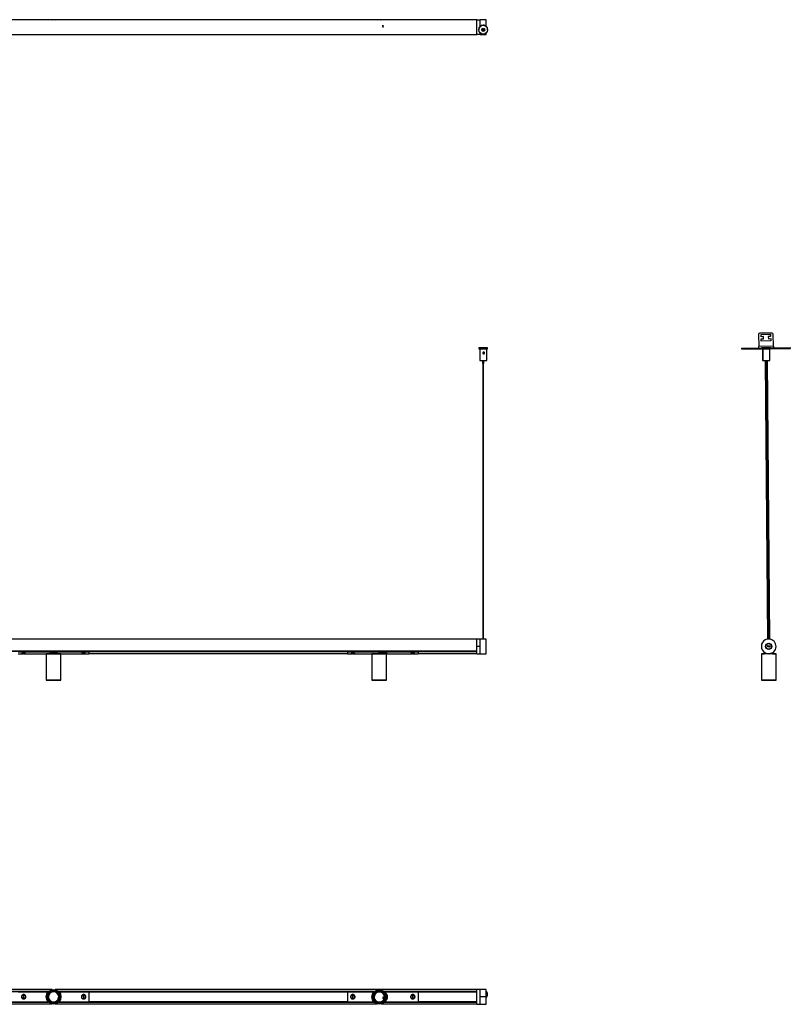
# Model space of a CAD drawing. Header units: millimetres. Extents: x 1202 to 3829, y 1197 to 2919.
# Tile 3 of 3: x 2518 to 3829, y 1221 to 2895. Entities that reach past the tile are written whole.
import ezdxf

# ---------------------------------------------------------------- set-up
doc = ezdxf.new("R2010")
doc.units = ezdxf.units.MM
doc.header["$PDSIZE"] = -1

msp = doc.modelspace()

# ---------------------------------------------------------------- linework, layer by layer
at = {"color": 7, "linetype": 'Continuous', "lineweight": 25}
for p, q in [((3296, 2894.5), (1296, 2894.5)), ((3127.7, 2894.6), (3127.2, 2894.5)), ((3296, 2869.7), (3296, 2894.7)), ((3296, 2894.7), (3301.9, 2894.7)), ((3311.9, 2894.7), (3301.9, 2894.7)), ((3301.9, 2883.7), (3301.9, 2894.7)), ((3301.9, 2883.7), (3301.9, 2894.7)), ((3306.3, 2878.8), (3306.3, 2878)), ((3307.3, 2878), (3307.3, 2878.8)), ((3308.8, 2879.5), (3309.1, 2878.9)), ((3311.9, 2883.6), (3311.9, 2894.7)), ((1296, 2870), (3296, 2870)), ((3301.9, 2869.7), (3296, 2869.7)), ((3299.3, 2878.1), (3299.3, 2878)), ((3301.9, 2869.7), (3301.9, 2872.4)), ((3301.9, 2869.7), (3301.9, 2872.4)), ((3301.9, 2869.7), (3311.9, 2869.7)), ((3311.9, 2869.7), (3311.9, 2872.6)), ((3314.3, 2878), (3314.3, 2878.1)), ((3775.3, 2360.2), (3775.5, 2339.7)), ((3798.3, 2362.4), (3777.3, 2362.2)), ((3779.8, 2360.2), (3795.8, 2360.4)), ((3779.8, 2356.2), (3779.8, 2360.2)), ((3795.8, 2360.4), (3795.8, 2356.4)), ((3800.5, 2339.9), (3800.3, 2360.4)), ((3783.8, 2356.3), (3779.8, 2356.2)), ((3779.9, 2352.7), (3783.9, 2352.8)), ((3779.9, 2348.7), (3779.9, 2352.7)), ((3795.9, 2348.9), (3779.9, 2348.7)), ((3783.9, 2352.8), (3783.8, 2356.3)), ((3795.8, 2356.4), (3791.8, 2356.3)), ((3791.8, 2356.3), (3791.9, 2352.8)), ((3791.9, 2352.8), (3795.9, 2352.9)), ((3795.9, 2352.9), (3795.9, 2348.9)), ((3299.3, 2337.3), (3299.3, 2335.8)), ((3300.8, 2335.7), (3300.8, 2315.7)), ((3301.9, 2335.7), (3302.3, 2335.7)), ((3302.5, 2335.7), (3302.5, 2335.5)), ((3306.3, 2337.3), (3306.3, 2337.3)), ((3307.3, 2337.3), (3307.3, 2337.3)), ((3307.3, 2327.2), (3307.3, 2328.6)), ((3311.1, 2335.7), (3311.1, 2335.7)), ((3311.2, 2335.7), (3311.2, 2335.7)), ((3312.8, 2315.7), (3312.8, 2335.7)), ((3314.3, 2335.8), (3314.3, 2337.3)), ((3746.2, 2336.9), (3780.2, 2337.2)), ((3746.2, 2336.9), (3746.3, 2335.4)), ((3746.3, 2335.4), (3780.2, 2335.7)), ((3800.5, 2339.9), (3775.5, 2339.7)), ((3775.5, 2337.2), (3775.5, 2339.7)), ((3780.2, 2337.2), (3780.2, 2335.7)), ((3780.8, 2337.2), (3780.2, 2337.2)), ((3780.8, 2335.7), (3780.2, 2335.7)), ((3795.8, 2337.4), (3780.8, 2337.2)), ((3780.8, 2337.2), (3780.8, 2335.7)), ((3795.8, 2335.9), (3780.8, 2335.7)), ((3781.7, 2335.6), (3781.9, 2315.6)), ((3781.7, 2335.6), (3782.3, 2335.6)), ((3782.3, 2335.6), (3794.3, 2335.8)), ((3782.3, 2335.6), (3782.4, 2329.7)), ((3782.4, 2327.5), (3782.5, 2315.6)), ((3782.5, 2335.7), (3782.5, 2335.6)), ((3783.4, 2335.8), (3783.4, 2335.7)), ((3784, 2335.8), (3784, 2335.7)), ((3792.6, 2335.7), (3792.6, 2335.8)), ((3793.5, 2335.7), (3793.5, 2335.8)), ((3794.5, 2315.8), (3794.3, 2335.8)), ((3795.8, 2337.4), (3829.2, 2337.7)), ((3795.8, 2335.9), (3795.8, 2337.4)), ((3795.8, 2335.9), (3829.3, 2336.2)), ((3800.5, 2339.9), (3800.5, 2337.4)), ((3829.3, 2336.2), (3829.2, 2337.7)), ((3305.5, 2315.6), (3305.5, 2310.7)), ((3306.3, 2310.7), (3306.3, 1842.3)), ((3307.3, 1842.3), (3307.3, 2310.7)), ((3308, 2310.7), (3308, 2315.6)), ((3781.9, 2315.6), (3782.5, 2315.6)), ((3782.5, 2315.6), (3794.5, 2315.8)), ((3786.2, 2315.7), (3790.4, 1842.1)), ((3786.6, 2315.7), (3786.7, 2310.7)), ((3787.3, 2310.7), (3786.7, 2310.7)), ((3787.3, 2315.7), (3787.3, 2310.7)), ((3788.4, 2310.7), (3787.3, 2310.7)), ((3787.4, 2310.7), (3791.6, 1842.3)), ((3788.1, 2310.7), (3792.2, 1842.3)), ((3789.8, 2310.7), (3788.4, 2310.7)), ((3793.2, 1842.3), (3789.1, 2310.7)), ((3789.8, 2310.7), (3789.8, 2315.7)), ((3794.4, 1842.2), (3790.2, 2315.7)), ((3296, 1842.1), (1296, 1842.1)), ((3301.9, 1842.3), (3296, 1842.3)), ((3296, 1829.8), (3296, 1842.3)), ((3302.6, 1842.3), (3301.9, 1842.3)), ((3301.9, 1817.3), (3301.9, 1842.3)), ((3301.9, 1829.8), (3301.9, 1842.3)), ((3310.5, 1842.3), (3303.3, 1842.3)), ((3311.9, 1842.3), (3311.2, 1842.3)), ((3311.9, 1817.3), (3311.9, 1842.3)), ((3296, 1817.3), (3296, 1829.8)), ((3301.9, 1829.8), (3296, 1829.8)), ((3301.9, 1817.3), (3301.9, 1829.8)), ((3790.5, 1830.1), (3790, 1830.1)), ((3794.5, 1829.6), (3790.5, 1830.1)), ((3790.9, 1829), (3790.9, 1829.5)), ((3790.9, 1829.5), (3793.9, 1829.1)), ((3793.9, 1828.6), (3790.9, 1829)), ((3791.1, 1831), (3794.1, 1830.6)), ((3791.1, 1830.5), (3791.1, 1831)), ((3794, 1830.1), (3791.1, 1830.5)), ((3793.9, 1828.6), (3793.9, 1829.1)), ((3794, 1830.1), (3794.1, 1830.6)), ((3794.5, 1829.6), (3795, 1829.5)), ((1296, 1821.6), (3296, 1821.6)), ((3296, 1821.6), (1296, 1821.6)), ((2516, 1821.5), (2636, 1821.5)), ((2516, 1820.8), (2636, 1820.8)), ((2516, 1817.3), (2521.3, 1817.3)), ((2519, 1821.6), (2519, 1821.5)), ((2521.6, 1821.6), (2521.6, 1821.5)), ((2521.8, 1817.4), (2524.5, 1817.4)), ((2522.6, 1821.6), (2522.7, 1821.5)), ((2525.6, 1817.7), (2524.6, 1817.7)), ((2525.5, 1817.4), (2528.3, 1817.4)), ((2527.6, 1821.6), (2527.6, 1821.5)), ((2527.6, 1821.5), (2619.5, 1821.5)), ((2528.3, 1817.4), (2528.2, 1817.4)), ((2528.7, 1817.3), (2563.7, 1817.3)), ((2563.7, 1817.3), (2563.5, 1817.1)), ((2563.5, 1817.1), (2563.5, 1772.5)), ((2588.5, 1817.1), (2563.5, 1817.1)), ((2563.7, 1817.3), (2588.3, 1817.3)), ((2588.5, 1817.1), (2588.3, 1817.3)), ((2588.3, 1817.3), (2623.3, 1817.3)), ((2588.5, 1772.5), (2588.5, 1817.1)), ((2619.5, 1821.6), (2619.5, 1821.5)), ((2623.6, 1821.6), (2623.6, 1821.5)), ((2623.8, 1817.4), (2626.5, 1817.4)), ((2624.5, 1821.6), (2624.6, 1821.5)), ((2627.5, 1817.7), (2626.5, 1817.7)), ((2627.5, 1817.4), (2630.2, 1817.4)), ((2629.6, 1821.6), (2629.6, 1821.5)), ((2629.6, 1821.5), (2636, 1821.5)), ((2630.7, 1817.3), (2636, 1817.3)), ((2636, 1821.6), (2636, 1821.5)), ((2636, 1820.8), (2636, 1821.5)), ((2636, 1821.3), (3076, 1821.3)), ((3076, 1821), (2636, 1821)), ((2636, 1820.8), (2636, 1817.3)), ((2636, 1817.6), (3076, 1817.6)), ((3076, 1821.6), (3076, 1821.5)), ((3076, 1820.8), (3076, 1821.5)), ((3076, 1821.5), (3196, 1821.5)), ((3076, 1821.5), (3077.5, 1821.5)), ((3076, 1820.8), (3196, 1820.8)), ((3076, 1820.8), (3076, 1817.3)), ((3076, 1817.3), (3081.3, 1817.3)), ((3077.5, 1821.6), (3077.5, 1821.5)), ((3079, 1821.6), (3079, 1821.5)), ((3081.6, 1821.6), (3081.6, 1821.5)), ((3081.8, 1817.4), (3084.5, 1817.4)), ((3085.6, 1817.7), (3084.6, 1817.7)), ((3085.5, 1817.4), (3088.3, 1817.4)), ((3087.6, 1821.6), (3087.6, 1821.5)), ((3087.6, 1821.5), (3179.5, 1821.5)), ((3088.3, 1817.4), (3088.2, 1817.4)), ((3088.7, 1817.3), (3117.7, 1817.3)), ((3117.7, 1817.3), (3117.5, 1817.1)), ((3117.5, 1817.1), (3117.5, 1772.5)), ((3142.5, 1817.1), (3117.5, 1817.1)), ((3117.7, 1817.3), (3140, 1817.3)), ((3144, 1817.3), (3140, 1817.3)), ((3142.5, 1817.1), (3142.3, 1817.3)), ((3142.5, 1772.5), (3142.5, 1817.1)), ((3144, 1817.3), (3183.3, 1817.3)), ((3179.5, 1821.6), (3179.5, 1821.5)), ((3183.6, 1821.6), (3183.6, 1821.5)), ((3183.8, 1817.4), (3186.5, 1817.4)), ((3184.5, 1821.6), (3184.6, 1821.5)), ((3187.5, 1817.7), (3186.5, 1817.7)), ((3187.5, 1817.4), (3190.2, 1817.4)), ((3189.6, 1821.6), (3189.6, 1821.5)), ((3189.6, 1821.5), (3196, 1821.5)), ((3190.7, 1817.3), (3196, 1817.3)), ((3196, 1821.6), (3196, 1821.5)), ((3196, 1820.8), (3196, 1821.5)), ((3196, 1821.3), (3296, 1821.3)), ((3296, 1821), (3196, 1821)), ((3196, 1820.8), (3196, 1817.3)), ((3196, 1817.6), (3296, 1817.6)), ((3296, 1817.3), (3301.9, 1817.3)), ((3301.9, 1817.3), (3311.9, 1817.3)), ((3301.9, 1817.3), (3311.9, 1817.3)), ((3301.9, 1817.3), (3301.9, 1817.3)), ((3311.9, 1817.3), (3311.9, 1817.3)), ((3780.2, 1817.3), (3780, 1817.1)), ((3780, 1817.1), (3780, 1772.5)), ((3780.3, 1817.1), (3780, 1817.1)), ((3780.2, 1817.3), (3780.5, 1817.3)), ((3780.5, 1817.3), (3780.3, 1817.1)), ((3780.3, 1817.1), (3780.3, 1772.5)), ((3805.3, 1817.1), (3780.3, 1817.1)), ((3780.5, 1817.3), (3785.5, 1817.3)), ((3784.5, 1820.1), (3784.5, 1817.3)), ((3792.5, 1817.3), (3785.5, 1817.3)), ((3799.1, 1817.3), (3792.5, 1817.3)), ((3795.5, 1817.5), (3795.2, 1817.6)), ((3799.1, 1817.3), (3805.1, 1817.3)), ((3800.5, 1817.3), (3800.5, 1820.2)), ((3801.1, 1820.8), (3801.1, 1820.8)), ((3805.3, 1817.1), (3805.1, 1817.3)), ((3805.3, 1772.5), (3805.3, 1817.1)), ((2563.5, 1772.5), (2563.7, 1772.3)), ((2563.5, 1772.5), (2588.5, 1772.5)), ((2588.3, 1772.3), (2563.7, 1772.3)), ((2588.3, 1772.3), (2588.5, 1772.5)), ((3117.5, 1772.5), (3117.7, 1772.3)), ((3117.5, 1772.5), (3142.5, 1772.5)), ((3142.3, 1772.3), (3117.7, 1772.3)), ((3142.3, 1772.3), (3142.5, 1772.5)), ((3780, 1772.5), (3780.2, 1772.3)), ((3780, 1772.5), (3780.3, 1772.5)), ((3780.5, 1772.3), (3780.2, 1772.3)), ((3780.3, 1772.5), (3780.5, 1772.3)), ((3780.3, 1772.5), (3805.3, 1772.5)), ((3805.1, 1772.3), (3780.5, 1772.3)), ((3805.1, 1772.3), (3805.3, 1772.5)), ((2573.5, 1246.5), (2018.5, 1246.5)), ((2024.6, 1243.3), (2567.5, 1243.3)), ((2024.8, 1243.2), (2567.3, 1243.2)), ((2567.3, 1243.2), (2024.8, 1243.2)), ((2567.1, 1243), (2025, 1243)), ((2516, 1242.8), (2567, 1242.8)), ((3296, 1246.5), (2578.5, 1246.5)), ((2584.6, 1243.3), (3121.8, 1243.3)), ((2584.8, 1243.2), (3121.6, 1243.2)), ((3121.6, 1243.2), (2584.8, 1243.2)), ((3121.4, 1243), (2585, 1243)), ((2585.1, 1242.8), (2636, 1242.8)), ((2636, 1242.8), (3076, 1242.8)), ((2636, 1242.8), (2636, 1225.6)), ((3076, 1242.6), (2636, 1242.6)), ((3076, 1242.8), (3121.2, 1242.8)), ((3076, 1242.8), (3076, 1225.6)), ((3138.3, 1243.3), (3296, 1243.3)), ((3138.5, 1243.2), (3296, 1243.2)), ((3296, 1243.2), (3138.5, 1243.2)), ((3296, 1243), (3138.7, 1243)), ((3138.8, 1242.8), (3196, 1242.8)), ((3196, 1242.8), (3296, 1242.8)), ((3196, 1242.8), (3196, 1225.6)), ((3296, 1242.6), (3196, 1242.6)), ((3301.9, 1246.7), (3296, 1246.7)), ((3296, 1221.7), (3296, 1246.7)), ((3311.9, 1246.7), (3301.9, 1246.7)), ((3301.9, 1234.5), (3301.9, 1246.7)), ((3301.9, 1221.7), (3301.9, 1246.7)), ((3311.9, 1234.5), (3311.9, 1246.7)), ((2018.5, 1222), (2573.5, 1222)), ((2567.5, 1225.1), (2024.6, 1225.1)), ((2567.3, 1225.3), (2024.8, 1225.3)), ((2024.8, 1225.2), (2567.3, 1225.2)), ((2025, 1225.5), (2567.1, 1225.5)), ((2516, 1225.6), (2567, 1225.6)), ((2522.8, 1231.6), (2522.7, 1231.4)), ((2522.8, 1237.1), (2522.9, 1236.9)), ((2524.6, 1236.7), (2524.5, 1231.7)), ((2524.5, 1231.7), (2525.5, 1231.7)), ((2525.6, 1236.7), (2524.6, 1236.7)), ((2525.5, 1231.7), (2525.6, 1236.7)), ((2527.1, 1231.5), (2527.3, 1231.3)), ((2527.4, 1237), (2527.3, 1236.8)), ((2578.5, 1222), (3126.4, 1222)), ((3121.2, 1225.1), (2584.6, 1225.1)), ((3121, 1225.3), (2584.8, 1225.3)), ((2584.8, 1225.2), (3121, 1225.2)), ((2585, 1225.5), (3120.8, 1225.5)), ((2585.1, 1225.6), (2636, 1225.6)), ((2624.8, 1236.8), (2624.7, 1237)), ((2624.8, 1231.3), (2624.9, 1231.5)), ((2626.5, 1236.7), (2626.6, 1231.7)), ((2627.5, 1236.7), (2626.5, 1236.7)), ((2626.6, 1231.7), (2627.6, 1231.7)), ((2627.6, 1231.7), (2627.5, 1236.7)), ((2629.1, 1236.9), (2629.3, 1237.1)), ((2629.4, 1231.4), (2629.3, 1231.6)), ((2636, 1225.8), (3076, 1225.8)), ((3076, 1225.7), (2636, 1225.7)), ((3076, 1225.6), (3120.7, 1225.6)), ((3082.8, 1231.6), (3082.7, 1231.4)), ((3082.8, 1237.1), (3082.9, 1236.9)), ((3084.6, 1236.7), (3084.5, 1231.7)), ((3084.5, 1231.7), (3085.5, 1231.7)), ((3085.6, 1236.7), (3084.6, 1236.7)), ((3085.5, 1231.7), (3085.6, 1236.7)), ((3087.1, 1231.5), (3087.3, 1231.3)), ((3087.4, 1237), (3087.3, 1236.8)), ((3133.6, 1222), (3296, 1222)), ((3296, 1225.1), (3138.9, 1225.1)), ((3296, 1225.3), (3139, 1225.3)), ((3139, 1225.2), (3296, 1225.2)), ((3139.2, 1225.5), (3296, 1225.5)), ((3139.4, 1225.6), (3196, 1225.6)), ((3184.8, 1236.8), (3184.7, 1237)), ((3184.8, 1231.3), (3184.9, 1231.5)), ((3186.5, 1236.7), (3186.6, 1231.7)), ((3187.5, 1236.7), (3186.5, 1236.7)), ((3186.6, 1231.7), (3187.6, 1231.7)), ((3187.6, 1231.7), (3187.5, 1236.7)), ((3189.1, 1236.9), (3189.3, 1237.1)), ((3189.4, 1231.4), (3189.3, 1231.6)), ((3196, 1225.8), (3296, 1225.8)), ((3296, 1225.7), (3196, 1225.7)), ((3301.9, 1234.5), (3311.9, 1234.5)), ((3301.9, 1221.7), (3301.9, 1234.5)), ((3311.9, 1221.7), (3311.9, 1234.5)), ((3312.8, 1238.2), (3312.8, 1238.4)), ((3314.3, 1238.4), (3314.3, 1238.4)), ((3296, 1221.7), (3301.9, 1221.7)), ((3301.9, 1221.7), (3311.9, 1221.7))]:
    msp.add_line(p, q, dxfattribs=at)
at = {"color": 7, "linetype": 'Continuous'}
for p, q in [((3136.8, 2881.8), (3136, 2885.7)), ((3136.8, 1234.6), (3136, 1230.7))]:
    msp.add_line(p, q, dxfattribs=at)
at = {"color": 7, "linetype": 'Continuous', "lineweight": 25, "flags": 128}
for points in [[(2577.1, 2894.5), (2576.2, 2894.5), (2574.9, 2894.5)], [(2574.9, 2870), (2576.9, 2870), (2577.1, 2870)], [(3306.8, 2337.4), (3308.4, 2337.4), (3309.9, 2337.4), (3311.3, 2337.4), (3312.5, 2337.3), (3313.4, 2337.3), (3314, 2337.3), (3314.3, 2337.3), (3314.2, 2337.3), (3313.7, 2337.3), (3313, 2337.3), (3311.9, 2337.3), (3310.7, 2337.2), (3309.2, 2337.2), (3307.6, 2337.2), (3306, 2337.2), (3304.4, 2337.2), (3302.9, 2337.2), (3301.6, 2337.3), (3300.6, 2337.3), (3299.8, 2337.3), (3299.4, 2337.3), (3299.3, 2337.3), (3299.5, 2337.3), (3300.1, 2337.3), (3301.1, 2337.3), (3302.2, 2337.4), (3303.6, 2337.4), (3305.2, 2337.4), (3306.8, 2337.4)], [(3302.5, 2335.7), (3302, 2335.7), (3301.2, 2335.7), (3300.8, 2335.7), (3300.8, 2335.7), (3301.2, 2335.7), (3301.9, 2335.7), (3302.9, 2335.7), (3304.1, 2335.7), (3305.5, 2335.6), (3307, 2335.6), (3308.5, 2335.6), (3309.9, 2335.7), (3311.1, 2335.7), (3312, 2335.7), (3312.6, 2335.7), (3312.8, 2335.7), (3312.6, 2335.7), (3312.1, 2335.7), (3311.2, 2335.7), (3311.1, 2335.7)], [(3306.8, 2337.3), (3307.7, 2337.3), (3308.5, 2337.3), (3309.1, 2337.3), (3309.3, 2337.3), (3309.1, 2337.3), (3308.5, 2337.3), (3307.7, 2337.3), (3306.8, 2337.3), (3305.8, 2337.3), (3305, 2337.3), (3304.5, 2337.3), (3304.3, 2337.3), (3304.5, 2337.3), (3305, 2337.3), (3305.8, 2337.3), (3306.8, 2337.3)], [(3306.4, 2337.3), (3306.3, 2337.3), (3306.3, 2337.3), (3306.3, 2337.3), (3306.5, 2337.3), (3306.6, 2337.3), (3306.8, 2337.3), (3307, 2337.3), (3307.2, 2337.3), (3307.3, 2337.3), (3307.3, 2337.3), (3307.2, 2337.3), (3307.1, 2337.3), (3306.9, 2337.3), (3306.7, 2337.3), (3306.5, 2337.3), (3306.4, 2337.3)], [(3307.5, 2335.7), (3308.4, 2335.7), (3309.2, 2335.7), (3309.9, 2335.7), (3310.4, 2335.7), (3310.9, 2335.7), (3311.2, 2335.7), (3311.3, 2335.7), (3311.2, 2335.7)], [(2522.9, 1821.6), (2522.9, 1821.6), (2522.9, 1821.5)], [(2525.5, 1817.7), (2525.5, 1817.6), (2525.5, 1817.5), (2525.5, 1817.4), (2525.5, 1817.4), (2525.6, 1817.4), (2525.6, 1817.5), (2525.6, 1817.6), (2525.6, 1817.7)], [(2527.3, 1821.6), (2527.3, 1821.6), (2527.3, 1821.5)], [(2624.8, 1821.5), (2624.8, 1821.6), (2624.8, 1821.6)], [(2626.5, 1817.7), (2626.5, 1817.6), (2626.5, 1817.5), (2626.5, 1817.4), (2626.5, 1817.4), (2626.6, 1817.4), (2626.6, 1817.5), (2626.6, 1817.6), (2626.6, 1817.7)], [(2629.2, 1821.5), (2629.2, 1821.6), (2629.2, 1821.6)], [(3082.9, 1821.6), (3082.9, 1821.6), (3082.9, 1821.5)], [(3085.5, 1817.7), (3085.5, 1817.6), (3085.5, 1817.5), (3085.5, 1817.4), (3085.5, 1817.4), (3085.6, 1817.4), (3085.6, 1817.5), (3085.6, 1817.6), (3085.6, 1817.7)], [(3087.3, 1821.6), (3087.3, 1821.6), (3087.3, 1821.5)], [(3184.8, 1821.5), (3184.8, 1821.6), (3184.8, 1821.6)], [(3186.5, 1817.7), (3186.5, 1817.6), (3186.5, 1817.5), (3186.5, 1817.4), (3186.5, 1817.4), (3186.6, 1817.4), (3186.6, 1817.5), (3186.6, 1817.6), (3186.6, 1817.7)], [(3189.2, 1821.5), (3189.2, 1821.6), (3189.2, 1821.6)]]:
    msp.add_lwpolyline(points, dxfattribs=at)
at = {"color": 7, "linetype": 'Continuous', "lineweight": 25}
for centre, radius in [((3306.8, 2878), 7.5), ((3306.8, 2878), 2.5), ((3306.8, 2878.2), 1), ((3306.8, 2878.2), 0.75), ((3306.8, 2878), 0.5), ((3792.5, 1829.8), 5.25), ((3792.5, 1829.8), 4.75), ((2576, 1234.2), 12.5), ((2576, 1234.2), 12.3), ((2576, 1234.2), 11.2), ((2576, 1234.2), 11.1), ((2576, 1234.2), 10.4), ((2576, 1234.2), 9), ((3130, 1233.9), 12.5), ((3130, 1233.9), 12.3), ((3130, 1233.9), 11.2), ((3130, 1233.9), 11.1), ((3130, 1233.9), 10.4), ((3130, 1233.9), 9)]:
    msp.add_circle(centre, radius, dxfattribs=at)
for centre, radius, start, end in [((2576, 2882.2), 12.5, 78.5217, 101.4783), ((3130, 2882.5), 12.5, 73.255, 106.745), ((3130, 2882.5), 12.3, 76.6971, 101.0304), ((3306.8, 2878.1), 7.5, 90.094, 179.999), ((3306.8, 2878.1), 7.5, 0.001, 90.0965), ((2576, 2882.2), 12.5, 258.5217, 281.4783), ((3306.8, 2878.1), 2.5, 180.0015, 359.9985), ((3306.8, 2878.2), 1, 182.1593, 357.8407), ((3306.8, 2878.3), 0.75, 181.6938, 358.3062), ((3777.3, 2360.2), 2, 90.5076, 180.5076), ((3798.3, 2360.4), 2, 0.5076, 90.5076), ((3306.8, 2657.7), 322, 268.6654, 271.3346), ((3306.8, 2549.3), 233.7, 268.5288, 271.4712), ((3306.8, 2360.1), 49.4, 268.5506, 271.4494), ((3792.5, 1829.8), 12.5, 88.6086, 268.6086), ((3792.5, 1829.8), 12.5, 268.6086, 88.6086), ((3791, 1830), 1, 82.683, 172.683), ((3791, 1830), 1, 172.683, 262.683), ((3791, 1830), 0.5, 82.683, 172.683), ((3791, 1830), 0.5, 172.683, 262.683), ((3794, 1829.6), 0.5, 262.683, 352.683), ((3794, 1829.6), 1, 262.683, 352.683), ((3794, 1829.6), 0.5, 352.683, 82.683), ((3794, 1829.6), 1, 352.683, 82.683), ((2524.1, 1817.6), 0.493, 331.9229, 2.3786), ((2628, 1817.6), 0.493, 177.6214, 208.0771), ((3084.1, 1817.6), 0.493, 331.9229, 2.3786), ((3188, 1817.6), 0.493, 177.6214, 208.0771), ((2576, 1234.2), 11.1, 129.6516, 228.4089), ((2576, 1234.2), 8.8, 32.2508, 212.2508), ((2576, 1234.2), 8.8, 212.2508, 32.2508), ((2569.6, 1242.5), 0.625, 104.1939, 151.2566), ((2569.9, 1242.6), 0.888, 147.5268, 167.6191), ((2572.5, 1244.1), 0.6, 85.0762, 134.2428), ((2572.2, 1243.9), 0.888, 69.8252, 89.858), ((2576, 1234.2), 11.2, 9.4458, 108.4748), ((3130, 1233.9), 11.2, 78.9696, 177.7269), ((3130, 1233.9), 8.8, 341.5688, 161.5688), ((3132.7, 1244), 0.888, 96.8447, 116.9371), ((3132.4, 1244.2), 0.625, 53.5119, 100.5746), ((3135.5, 1243), 0.6, 34.3942, 83.5608), ((3135.1, 1243), 0.888, 19.1431, 39.1759), ((3130, 1233.9), 11.2, 318.7441, 57.8619), ((3136, 1234.2), 8, 0, 56.8751), ((3306.8, 1238.4), 7.5, 0.0003, 47.0408), ((3306.8, 1238.4), 7.5, 312.959, 47.041), ((3306.8, 1238.2), 6, 328.4143, 31.5857), ((2522.4, 1236.7), 0.2, 316.3877, 358.6796), ((2522.3, 1231.8), 0.2, 358.6796, 19.8174), ((2527.7, 1231.7), 0.2, 136.3877, 178.6796), ((2527.8, 1236.6), 0.2, 178.6796, 220.9716), ((2569.5, 1226.1), 0.888, 189.8252, 209.858), ((2569.2, 1226.2), 0.6, 205.0762, 254.2428), ((2572, 1224.5), 0.625, 224.1939, 271.2566), ((2571.8, 1224.7), 0.888, 267.5268, 287.6191), ((2576, 1234.2), 11.2, 249.5315, 348.4862), ((2586.4, 1232.3), 0.6, 325.0762, 14.2428), ((2586.3, 1232.6), 0.888, 309.8252, 329.858), ((2586.4, 1235.3), 0.888, 27.5268, 47.6191), ((2586.5, 1235.6), 0.625, 344.1939, 31.2566), ((2624.3, 1236.6), 0.2, 319.0284, 1.3204), ((2624.4, 1231.7), 0.2, 1.3204, 43.6123), ((2629.7, 1236.7), 0.2, 181.3204, 202.4581), ((2629.8, 1231.8), 0.2, 139.0284, 181.3204), ((3082.4, 1236.7), 0.2, 316.3877, 358.6796), ((3082.3, 1231.8), 0.2, 358.6796, 19.8174), ((3087.7, 1231.7), 0.2, 136.3877, 178.6796), ((3087.8, 1236.6), 0.2, 178.6796, 220.9716), ((3119.6, 1233.8), 0.888, 139.1431, 159.1759), ((3119.5, 1234.1), 0.6, 154.3942, 203.5608), ((3120, 1231.2), 0.888, 216.8447, 236.9371), ((3120, 1230.8), 0.625, 173.5119, 220.5746), ((3130, 1233.9), 11.2, 198.7633, 297.8042), ((3130, 1233.9), 8.8, 161.5688, 341.5688), ((3135.2, 1224.7), 0.6, 274.3942, 323.5608), ((3135.4, 1225), 0.888, 259.1431, 279.1759), ((3137.7, 1226.8), 0.625, 293.5119, 340.5746), ((3137.5, 1226.6), 0.888, 336.8447, 356.9371), ((3136, 1234.2), 8, 308.4712, 0), ((3184.3, 1236.6), 0.2, 319.0284, 1.3204), ((3184.4, 1231.7), 0.2, 1.3204, 43.6123), ((3189.7, 1236.7), 0.2, 181.3204, 202.4581), ((3189.8, 1231.8), 0.2, 139.0284, 181.3204)]:
    msp.add_arc(centre, radius, start, end, dxfattribs=at)
for points, knots in [([(3308.9, 2879.2), (3309.1, 2878.9), (3309.2, 2878.6), (3309.2, 2878.2), (3309.2, 2878.2)], [0, 0, 0, 0, 0.8895482, 1, 1, 1, 1]), ([(3309.1, 2878.9), (3309.2, 2878.7), (3309.3, 2878.4), (3309.3, 2878.2), (3309.3, 2878.2)], [0, 0, 0, 0, 0.920753, 1, 1, 1, 1]), ([(3307.5, 2335.7), (3307.1, 2335.7), (3306.2, 2335.7), (3304.8, 2335.7), (3303.5, 2335.7), (3302.4, 2335.7), (3301.8, 2335.7), (3301.7, 2335.7), (3301.8, 2335.7), (3301.9, 2335.7)], [0, 0, 0, 0, 0.14366, 0.287321, 0.452584, 0.6208, 0.793886, 0.966951, 1, 1, 1, 1]), ([(3301.9, 2335.7), (3301.9, 2335.7), (3301.9, 2335.7), (3302.1, 2335.7), (3302.3, 2335.7), (3302.5, 2335.7), (3302.5, 2335.7)], [0, 0, 0, 0, 0.152933, 0.459083, 0.97109, 1, 1, 1, 1]), ([(3307.8, 2330.1), (3307.9, 2330.1), (3308.2, 2330.1), (3308.5, 2329.9), (3308.7, 2329.7), (3308.9, 2329.5), (3309, 2329.3), (3309.1, 2329), (3309.2, 2328.8), (3309.2, 2328.5), (3309.2, 2328.3), (3309.2, 2328.1), (3309.1, 2327.8), (3308.9, 2327.6), (3308.7, 2327.4), (3308.4, 2327.3), (3308.2, 2327.2), (3307.9, 2327.1), (3307.6, 2327.1), (3307.3, 2327.2), (3307.1, 2327.3), (3306.8, 2327.4), (3306.6, 2327.6), (3306.4, 2327.8), (3306.3, 2328.2), (3306.3, 2328.4), (3306.3, 2328.7), (3306.3, 2328.9), (3306.4, 2329.2), (3306.6, 2329.4), (3306.8, 2329.7), (3307, 2329.9), (3307.2, 2330), (3307.5, 2330.1), (3307.7, 2330.1), (3307.8, 2330.1)], [0, 0, 0, 0, 0.040144, 0.082851, 0.112332, 0.14179, 0.171236, 0.200682, 0.230136, 0.257938, 0.282392, 0.304521, 0.325293, 0.36647, 0.408098, 0.4315, 0.45489, 0.487473, 0.520047, 0.551826, 0.580514, 0.605946, 0.628773, 0.671525, 0.713559, 0.734816, 0.756063, 0.786472, 0.81686, 0.847241, 0.877626, 0.907185, 0.933301, 0.98079, 1, 1, 1, 1]), ([(3308.9, 2327.5), (3308.8, 2327.6), (3308.8, 2327.8), (3308.6, 2328), (3308.5, 2328.2), (3308.3, 2328.4), (3308.1, 2328.5), (3307.9, 2328.6), (3307.5, 2328.7), (3307.2, 2328.6), (3306.8, 2328.5), (3306.6, 2328.2), (3306.5, 2328.1), (3306.4, 2328), (3306.4, 2328)], [0, 0, 0, 0, 0.070171, 0.154484, 0.238819, 0.32321, 0.396363, 0.46044, 0.57844, 0.693737, 0.80867, 0.895484, 0.982207, 1, 1, 1, 1]), ([(3782.5, 2330.1), (3782.5, 2330.1), (3782.5, 2330.1), (3782.6, 2329.9), (3782.7, 2329.7), (3782.8, 2329.5), (3782.8, 2329.3), (3782.9, 2329), (3782.9, 2328.8), (3782.9, 2328.5), (3782.9, 2328.3), (3782.9, 2328.1), (3782.9, 2327.8), (3782.8, 2327.6), (3782.7, 2327.4), (3782.6, 2327.3), (3782.6, 2327.2), (3782.5, 2327.1), (3782.5, 2327.1), (3782.4, 2327.2), (3782.4, 2327.3), (3782.4, 2327.4), (3782.4, 2327.6), (3782.4, 2327.8), (3782.4, 2328.2), (3782.4, 2328.4), (3782.4, 2328.7), (3782.4, 2328.9), (3782.4, 2329.2), (3782.4, 2329.4), (3782.4, 2329.7), (3782.4, 2329.9), (3782.4, 2330), (3782.4, 2330.1), (3782.5, 2330.1), (3782.5, 2330.1)], [0, 0, 0, 0, 0.040144, 0.082851, 0.112332, 0.14179, 0.171236, 0.200682, 0.230136, 0.257938, 0.282392, 0.304521, 0.325293, 0.36647, 0.408098, 0.4315, 0.45489, 0.487473, 0.520047, 0.551826, 0.580514, 0.605946, 0.628773, 0.671525, 0.713559, 0.734816, 0.756063, 0.786472, 0.81686, 0.847241, 0.877626, 0.907185, 0.933301, 0.98079, 1, 1, 1, 1]), ([(3303.3, 1842.3), (3303.2, 1842.3), (3303, 1842.3), (3302.8, 1842.3), (3302.6, 1842.3), (3302.6, 1842.3), (3302.6, 1842.3), (3302.6, 1842.3)], [0, 0, 0, 0, 0.364434, 0.6268389, 0.814102, 0.9605727, 1, 1, 1, 1]), ([(3311.2, 1842.3), (3311.2, 1842.3), (3311.2, 1842.3), (3311.1, 1842.3), (3311, 1842.3), (3310.7, 1842.3), (3310.6, 1842.3), (3310.5, 1842.3)], [0, 0, 0, 0, 0.077805, 0.222388, 0.433301, 0.731064, 1, 1, 1, 1]), ([(2521.3, 1817.3), (2521.3, 1817.3), (2521.4, 1817.4), (2522, 1817.5), (2522.9, 1817.7), (2524.1, 1817.9), (2525.4, 1817.9), (2526.6, 1817.8), (2527.6, 1817.6), (2528.4, 1817.4), (2528.8, 1817.3), (2528.7, 1817.3), (2528.7, 1817.3)], [0, 0, 0, 0, 0.104171, 0.20824, 0.315012, 0.424139, 0.530179, 0.632423, 0.736104, 0.844106, 0.952783, 1, 1, 1, 1]), ([(2528.2, 1817.4), (2528.2, 1817.4), (2528.1, 1817.5), (2527.9, 1817.5), (2527.5, 1817.6), (2527, 1817.7), (2526, 1817.8), (2524.9, 1817.9), (2523.9, 1817.8), (2522.9, 1817.7), (2522.2, 1817.5), (2521.8, 1817.4), (2521.8, 1817.4), (2521.8, 1817.4)], [0, 0, 0, 0, 0.000891, 0.120402, 0.121161, 0.238401, 0.351789, 0.465702, 0.58346, 0.702378, 0.818695, 0.933862, 1, 1, 1, 1]), ([(2527.5, 1821.5), (2527.5, 1821.5), (2527.5, 1821.6), (2527.5, 1821.6), (2527.5, 1821.6)], [0, 0, 0, 0, 0.240123, 1, 1, 1, 1]), ([(2568, 1817.3), (2568.1, 1817.3), (2568.1, 1817.4), (2568.8, 1817.8), (2570.2, 1818.6), (2572.1, 1819.5), (2574.5, 1820.2), (2576.8, 1820.3), (2579.2, 1819.8), (2581.3, 1818.9), (2583.1, 1817.9), (2583.9, 1817.4), (2584, 1817.3), (2584, 1817.3)], [0, 0, 0, 0, 0.053817, 0.141906, 0.236616, 0.345785, 0.439986, 0.534823, 0.616172, 0.725638, 0.836474, 0.950451, 1, 1, 1, 1]), ([(2623.3, 1817.3), (2623.3, 1817.3), (2623.4, 1817.4), (2624, 1817.5), (2624.9, 1817.7), (2626.1, 1817.9), (2627.4, 1817.9), (2628.6, 1817.8), (2629.6, 1817.6), (2630.4, 1817.4), (2630.8, 1817.3), (2630.7, 1817.3), (2630.7, 1817.3)], [0, 0, 0, 0, 0.104171, 0.20824, 0.315012, 0.424139, 0.530179, 0.632423, 0.736104, 0.844106, 0.952783, 1, 1, 1, 1]), ([(2630.2, 1817.4), (2630.2, 1817.4), (2630.3, 1817.4), (2630, 1817.5), (2629.4, 1817.6), (2628.5, 1817.8), (2627.4, 1817.9), (2626.3, 1817.9), (2625.3, 1817.7), (2624.5, 1817.6), (2623.9, 1817.5), (2623.8, 1817.4), (2623.8, 1817.4), (2623.8, 1817.4)], [0, 0, 0, 0, 0.044773, 0.139512, 0.248015, 0.352739, 0.455328, 0.560236, 0.668186, 0.775396, 0.880029, 0.984579, 1, 1, 1, 1]), ([(2629.4, 1821.5), (2629.4, 1821.5), (2629.4, 1821.6), (2629.4, 1821.6), (2629.4, 1821.6)], [0, 0, 0, 0, 0.240123, 1, 1, 1, 1]), ([(3081.3, 1817.3), (3081.3, 1817.3), (3081.4, 1817.4), (3082, 1817.5), (3082.9, 1817.7), (3084.1, 1817.9), (3085.4, 1817.9), (3086.6, 1817.8), (3087.6, 1817.6), (3088.4, 1817.4), (3088.8, 1817.3), (3088.7, 1817.3), (3088.7, 1817.3)], [0, 0, 0, 0, 0.1041713, 0.2082397, 0.3150118, 0.4241392, 0.5301789, 0.6324228, 0.7361044, 0.8441058, 0.9527832, 1, 1, 1, 1]), ([(3088.2, 1817.4), (3088.2, 1817.4), (3088.1, 1817.5), (3087.9, 1817.5), (3087.5, 1817.6), (3087, 1817.7), (3086, 1817.8), (3084.9, 1817.9), (3083.9, 1817.8), (3082.9, 1817.7), (3082.2, 1817.5), (3081.8, 1817.4), (3081.8, 1817.4), (3081.8, 1817.4)], [0, 0, 0, 0, 0.000891, 0.120402, 0.121161, 0.238401, 0.351789, 0.465702, 0.58346, 0.702378, 0.818695, 0.933862, 1, 1, 1, 1]), ([(3128, 1817.3), (3128.1, 1817.3), (3128.1, 1817.4), (3128.8, 1817.8), (3130.2, 1818.6), (3132.1, 1819.5), (3134.5, 1820.2), (3136.8, 1820.3), (3139.2, 1819.8), (3141.3, 1818.9), (3143.1, 1817.9), (3143.9, 1817.4), (3144, 1817.3), (3144, 1817.3)], [0, 0, 0, 0, 0.0538175, 0.1419063, 0.2366162, 0.3457849, 0.4399856, 0.5348233, 0.6161721, 0.7256381, 0.8364739, 0.9504506, 1, 1, 1, 1]), ([(3183.3, 1817.3), (3183.3, 1817.3), (3183.4, 1817.4), (3184, 1817.5), (3184.9, 1817.7), (3186.1, 1817.9), (3187.4, 1817.9), (3188.6, 1817.8), (3189.6, 1817.6), (3190.4, 1817.4), (3190.8, 1817.3), (3190.7, 1817.3), (3190.7, 1817.3)], [0, 0, 0, 0, 0.104171, 0.20824, 0.315012, 0.424139, 0.530179, 0.632423, 0.736104, 0.844106, 0.952783, 1, 1, 1, 1]), ([(3190.2, 1817.4), (3190.2, 1817.4), (3190.3, 1817.4), (3190, 1817.5), (3189.4, 1817.6), (3188.5, 1817.8), (3187.4, 1817.9), (3186.3, 1817.9), (3185.3, 1817.7), (3184.5, 1817.6), (3183.9, 1817.5), (3183.8, 1817.4), (3183.8, 1817.4), (3183.8, 1817.4)], [0, 0, 0, 0, 0.044773, 0.139512, 0.248015, 0.352739, 0.455328, 0.560236, 0.668186, 0.775396, 0.880029, 0.984579, 1, 1, 1, 1]), ([(3189.4, 1821.5), (3189.4, 1821.5), (3189.4, 1821.6), (3189.4, 1821.6), (3189.4, 1821.6)], [0, 0, 0, 0, 0.240123, 1, 1, 1, 1]), ([(3794.3, 1817.3), (3794.4, 1817.4), (3794.7, 1817.4), (3795.2, 1817.4), (3795.5, 1817.5), (3795.5, 1817.5), (3795.5, 1817.5)], [0, 0, 0, 0, 0.1276248, 0.4933251, 0.8590213, 1, 1, 1, 1]), ([(2521.3, 1234.2), (2521.3, 1234.6), (2521.4, 1235.4), (2522, 1236.5), (2522.9, 1237.4), (2524.1, 1237.9), (2525.4, 1238), (2526.6, 1237.7), (2527.6, 1237), (2528.4, 1236), (2528.8, 1234.8), (2528.8, 1233.5), (2528.4, 1232.4), (2527.6, 1231.4), (2526.5, 1230.7), (2525.3, 1230.4), (2524, 1230.5), (2522.9, 1231), (2522, 1231.9), (2521.4, 1233), (2521.3, 1233.8), (2521.3, 1234.2)], [0, 0, 0, 0, 0.0520856, 0.1041197, 0.1575056, 0.2120692, 0.2650889, 0.3162108, 0.3680515, 0.4220521, 0.4763907, 0.5287751, 0.5799935, 0.6324109, 0.6867221, 0.7407511, 0.7925314, 0.8436903, 0.8967219, 0.9512781, 1, 1, 1, 1]), ([(2528.5, 1234.1), (2528.5, 1234.1), (2528.5, 1233.6), (2528.3, 1232.8), (2527.7, 1231.9), (2526.7, 1231.1), (2525.6, 1230.7), (2524.5, 1230.7), (2523.4, 1231.1), (2522.5, 1231.8), (2521.8, 1232.8), (2521.5, 1233.8), (2521.6, 1234.9), (2522, 1236), (2522.8, 1236.9), (2523.8, 1237.5), (2524.9, 1237.7), (2526.1, 1237.6), (2527.1, 1237), (2527.9, 1236.2), (2528.4, 1235.2), (2528.5, 1234.5), (2528.5, 1234.1)], [0, 0, 0, 0, 0.007654, 0.059574, 0.111683, 0.165336, 0.219645, 0.27256, 0.324209, 0.376677, 0.43076, 0.477829, 0.529867, 0.581862, 0.634577, 0.68876, 0.742656, 0.794829, 0.846581, 0.899809, 0.954157, 1, 1, 1, 1]), ([(2528.3, 1234.1), (2528.3, 1234.4), (2528.2, 1235.1), (2527.9, 1235.8), (2527.5, 1236.4), (2527, 1236.9), (2526, 1237.4), (2524.9, 1237.6), (2523.9, 1237.4), (2522.9, 1236.8), (2522.2, 1235.9), (2521.8, 1234.9), (2521.8, 1233.8), (2522, 1232.8), (2522.6, 1231.9), (2523.5, 1231.2), (2524.5, 1230.9), (2525.6, 1230.9), (2526.7, 1231.3), (2527.5, 1232), (2528.1, 1232.9), (2528.3, 1233.7), (2528.3, 1234.1), (2528.3, 1234.1)], [0, 0, 0, 0, 0.046174, 0.100454, 0.100798, 0.154046, 0.205545, 0.257283, 0.310767, 0.364777, 0.417606, 0.469913, 0.52234, 0.569714, 0.623971, 0.676338, 0.727638, 0.780097, 0.834077, 0.887687, 0.940009, 0.992289, 1, 1, 1, 1]), ([(2527.3, 1231.3), (2527.3, 1231.4), (2527.4, 1231.5), (2527.4, 1231.6), (2527.5, 1231.6), (2527.5, 1231.7), (2527.5, 1231.7), (2527.5, 1231.7), (2527.5, 1231.7), (2527.5, 1231.7)], [0, 0, 0, 0, 0.300036, 0.629723, 0.803723, 0.884316, 0.923487, 0.983406, 1, 1, 1, 1]), ([(2623.3, 1234.2), (2623.3, 1234.6), (2623.4, 1235.4), (2624, 1236.5), (2624.9, 1237.4), (2626.1, 1237.9), (2627.4, 1238), (2628.6, 1237.7), (2629.6, 1237), (2630.4, 1236), (2630.8, 1234.8), (2630.8, 1233.5), (2630.4, 1232.4), (2629.6, 1231.4), (2628.5, 1230.7), (2627.3, 1230.4), (2626, 1230.5), (2624.9, 1231), (2624, 1231.9), (2623.4, 1233), (2623.3, 1233.8), (2623.3, 1234.2)], [0, 0, 0, 0, 0.0520856, 0.1041197, 0.1575056, 0.2120692, 0.2650889, 0.3162108, 0.3680515, 0.4220521, 0.4763907, 0.5287751, 0.5799935, 0.6324109, 0.6867221, 0.7407511, 0.7925314, 0.8436903, 0.8967219, 0.9512781, 1, 1, 1, 1]), ([(2623.6, 1234.1), (2623.6, 1234.2), (2623.6, 1234.6), (2623.7, 1235.4), (2624.3, 1236.4), (2625.2, 1237.2), (2626.3, 1237.6), (2627.4, 1237.7), (2628.6, 1237.4), (2629.5, 1236.7), (2630.2, 1235.8), (2630.5, 1234.7), (2630.5, 1233.6), (2630.1, 1232.5), (2629.4, 1231.6), (2628.4, 1231), (2627.3, 1230.7), (2626.1, 1230.8), (2625.1, 1231.3), (2624.2, 1232.1), (2623.7, 1233.1), (2623.6, 1233.8), (2623.6, 1234.1)], [0, 0, 0, 0, 0.007654, 0.059574, 0.111683, 0.165336, 0.219645, 0.27256, 0.324209, 0.376677, 0.43076, 0.477829, 0.529867, 0.581862, 0.634577, 0.68876, 0.742656, 0.794829, 0.846581, 0.899809, 0.954157, 1, 1, 1, 1]), ([(2623.8, 1234.1), (2623.8, 1233.8), (2623.9, 1233.1), (2624.2, 1232.5), (2624.7, 1231.9), (2625.2, 1231.4), (2626.2, 1231), (2627.3, 1230.8), (2628.4, 1231.1), (2629.3, 1231.7), (2630, 1232.6), (2630.3, 1233.7), (2630.3, 1234.7), (2630, 1235.7), (2629.4, 1236.6), (2628.5, 1237.2), (2627.4, 1237.5), (2626.3, 1237.5), (2625.3, 1237.1), (2624.5, 1236.3), (2623.9, 1235.4), (2623.8, 1234.6), (2623.8, 1234.2), (2623.8, 1234.1)], [0, 0, 0, 0, 0.0461739, 0.1004538, 0.1007981, 0.1540465, 0.2055455, 0.2572829, 0.3107665, 0.364777, 0.4176061, 0.469913, 0.5223405, 0.5697143, 0.6239713, 0.6763383, 0.7276379, 0.7800967, 0.834077, 0.887687, 0.9400088, 0.9922888, 1, 1, 1, 1]), ([(3081.3, 1234.2), (3081.3, 1234.6), (3081.4, 1235.4), (3082, 1236.5), (3082.9, 1237.4), (3084.1, 1237.9), (3085.4, 1238), (3086.6, 1237.7), (3087.6, 1237), (3088.4, 1236), (3088.8, 1234.8), (3088.8, 1233.5), (3088.4, 1232.4), (3087.6, 1231.4), (3086.5, 1230.7), (3085.3, 1230.4), (3084, 1230.5), (3082.9, 1231), (3082, 1231.9), (3081.4, 1233), (3081.3, 1233.8), (3081.3, 1234.2)], [0, 0, 0, 0, 0.052086, 0.10412, 0.157506, 0.212069, 0.265089, 0.316211, 0.368051, 0.422052, 0.476391, 0.528775, 0.579993, 0.632411, 0.686722, 0.740751, 0.792531, 0.84369, 0.896722, 0.951278, 1, 1, 1, 1]), ([(3088.5, 1234.1), (3088.5, 1234.1), (3088.5, 1233.6), (3088.3, 1232.8), (3087.7, 1231.9), (3086.7, 1231.1), (3085.6, 1230.7), (3084.5, 1230.7), (3083.4, 1231.1), (3082.5, 1231.8), (3081.8, 1232.8), (3081.5, 1233.8), (3081.6, 1234.9), (3082, 1236), (3082.8, 1236.9), (3083.8, 1237.5), (3084.9, 1237.7), (3086.1, 1237.6), (3087.1, 1237), (3087.9, 1236.2), (3088.4, 1235.2), (3088.5, 1234.5), (3088.5, 1234.1)], [0, 0, 0, 0, 0.007654, 0.059574, 0.111683, 0.165336, 0.219645, 0.27256, 0.324209, 0.376677, 0.43076, 0.477829, 0.529867, 0.581862, 0.634577, 0.68876, 0.742656, 0.794829, 0.846581, 0.899809, 0.954157, 1, 1, 1, 1]), ([(3088.3, 1234.1), (3088.3, 1234.4), (3088.2, 1235.1), (3087.9, 1235.8), (3087.5, 1236.4), (3087, 1236.9), (3086, 1237.4), (3084.9, 1237.6), (3083.9, 1237.4), (3082.9, 1236.8), (3082.2, 1235.9), (3081.8, 1234.9), (3081.8, 1233.8), (3082, 1232.8), (3082.6, 1231.9), (3083.5, 1231.2), (3084.5, 1230.9), (3085.6, 1230.9), (3086.7, 1231.3), (3087.5, 1232), (3088.1, 1232.9), (3088.3, 1233.7), (3088.3, 1234.1), (3088.3, 1234.1)], [0, 0, 0, 0, 0.0461739, 0.1004538, 0.1007981, 0.1540465, 0.2055455, 0.2572829, 0.3107665, 0.364777, 0.4176061, 0.469913, 0.5223405, 0.5697143, 0.6239713, 0.6763383, 0.7276379, 0.7800967, 0.834077, 0.887687, 0.9400088, 0.9922888, 1, 1, 1, 1]), ([(3087.3, 1231.3), (3087.3, 1231.4), (3087.4, 1231.5), (3087.4, 1231.6), (3087.5, 1231.6), (3087.5, 1231.7), (3087.5, 1231.7), (3087.5, 1231.7), (3087.5, 1231.7), (3087.5, 1231.7)], [0, 0, 0, 0, 0.300036, 0.629723, 0.803723, 0.884316, 0.923487, 0.983406, 1, 1, 1, 1]), ([(3183.3, 1234.2), (3183.3, 1234.6), (3183.4, 1235.4), (3184, 1236.5), (3184.9, 1237.4), (3186.1, 1237.9), (3187.4, 1238), (3188.6, 1237.7), (3189.6, 1237), (3190.4, 1236), (3190.8, 1234.8), (3190.8, 1233.5), (3190.4, 1232.4), (3189.6, 1231.4), (3188.5, 1230.7), (3187.3, 1230.4), (3186, 1230.5), (3184.9, 1231), (3184, 1231.9), (3183.4, 1233), (3183.3, 1233.8), (3183.3, 1234.2)], [0, 0, 0, 0, 0.052086, 0.10412, 0.157506, 0.212069, 0.265089, 0.316211, 0.368051, 0.422052, 0.476391, 0.528775, 0.579993, 0.632411, 0.686722, 0.740751, 0.792531, 0.84369, 0.896722, 0.951278, 1, 1, 1, 1]), ([(3183.6, 1234.1), (3183.6, 1234.2), (3183.6, 1234.6), (3183.7, 1235.4), (3184.3, 1236.4), (3185.2, 1237.2), (3186.3, 1237.6), (3187.4, 1237.7), (3188.6, 1237.4), (3189.5, 1236.7), (3190.2, 1235.8), (3190.5, 1234.7), (3190.5, 1233.6), (3190.1, 1232.5), (3189.4, 1231.6), (3188.4, 1231), (3187.3, 1230.7), (3186.1, 1230.8), (3185.1, 1231.3), (3184.2, 1232.1), (3183.7, 1233.1), (3183.6, 1233.8), (3183.6, 1234.1)], [0, 0, 0, 0, 0.007654, 0.0595737, 0.1116834, 0.1653359, 0.2196447, 0.27256, 0.3242088, 0.376677, 0.4307603, 0.4778289, 0.5298675, 0.5818625, 0.6345774, 0.6887596, 0.7426565, 0.7948291, 0.8465809, 0.8998085, 0.9541574, 1, 1, 1, 1]), ([(3183.8, 1234.1), (3183.8, 1233.8), (3183.9, 1233.1), (3184.2, 1232.5), (3184.7, 1231.9), (3185.2, 1231.4), (3186.2, 1231), (3187.3, 1230.8), (3188.4, 1231.1), (3189.3, 1231.7), (3190, 1232.6), (3190.3, 1233.7), (3190.3, 1234.7), (3190, 1235.7), (3189.4, 1236.6), (3188.5, 1237.2), (3187.4, 1237.5), (3186.3, 1237.5), (3185.3, 1237.1), (3184.5, 1236.3), (3183.9, 1235.4), (3183.8, 1234.6), (3183.8, 1234.2), (3183.8, 1234.1)], [0, 0, 0, 0, 0.046174, 0.100454, 0.100798, 0.154046, 0.205545, 0.257283, 0.310767, 0.364777, 0.417606, 0.469913, 0.52234, 0.569714, 0.623971, 0.676338, 0.727638, 0.780097, 0.834077, 0.887687, 0.940009, 0.992289, 1, 1, 1, 1])]:
    msp.add_open_spline(points, degree=3, knots=knots, dxfattribs=at)
at = {"color": 7, "linetype": 'Continuous'}
for p in [(3136.4, 2883.8), (3136.4, 1232.7)]:
    msp.add_point(p, dxfattribs=at)

doc.saveas('drawing.dxf')
